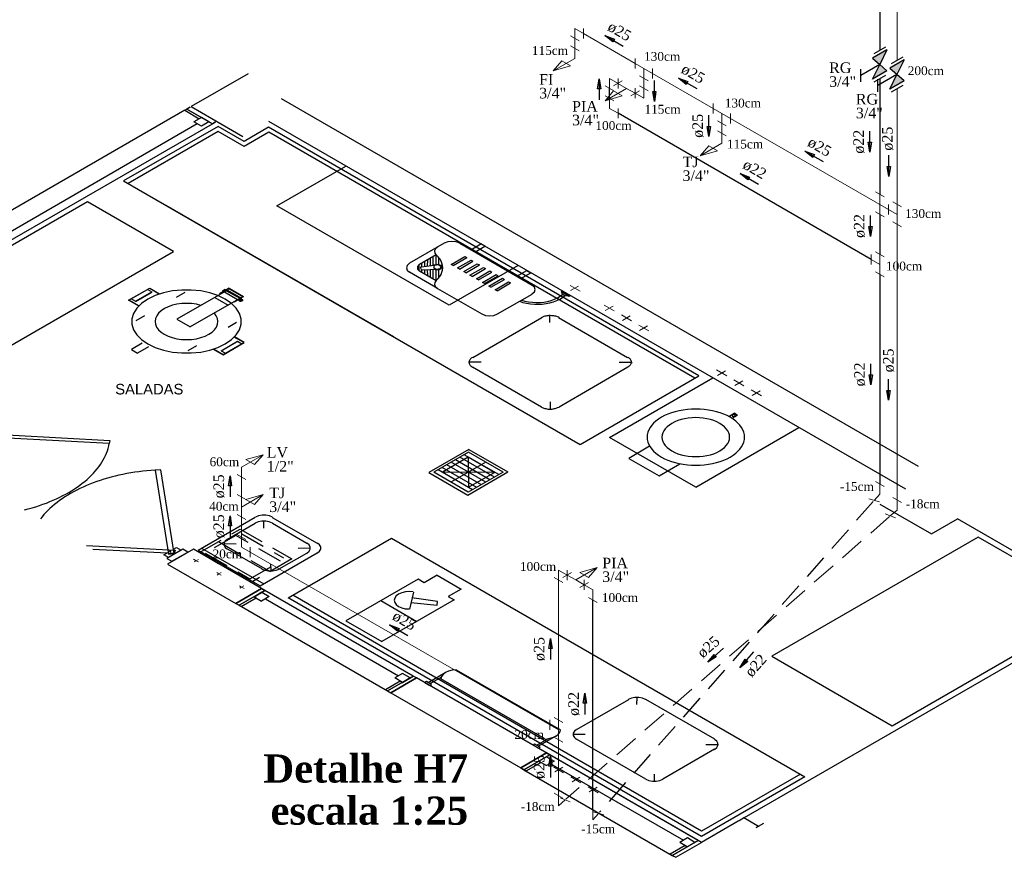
# Model space of a CAD drawing. Header units: millimetres. Extents: x 335 to 91625, y -1 to 84.
# Tile 32 of 38: x 432 to 452, y 30 to 47. Entities that reach past the tile are written whole.
import ezdxf

# ---------------------------------------------------------------- set-up
doc = ezdxf.new("R2010")
doc.units = ezdxf.units.MM
doc.header["$MEASUREMENT"] = 0
doc.linetypes.add('Dashed', pattern=[0.75, 0.5, -0.25])
for name, color, linetype, lineweight in [('AF-Conexões detalhe', 7, 'Continuous', 20), ('AF-Sentido tubo', 7, 'Continuous', 20), ('AF-Textos conexão', 7, 'Continuous', 20), ('AF-Textos tubo', 7, 'Continuous', 20), ('AF-Tubos detalhe', 5, 'Continuous', 20), ('AQ-Conexões detalhe', 7, 'Continuous', 20), ('AQ-Sentido tubo', 7, 'Continuous', 20), ('AQ-Textos conexão', 7, 'Continuous', 20), ('AQ-Textos tubo', 7, 'Continuous', 20), ('AQ-Tubos detalhe', 1, 'Continuous', 30), ('DI-Títulos', 3, 'Continuous', 30), ('Simbolos', 1, 'Continuous', 30), ('SIMBOLOS INT', 8, 'Continuous', 5), ('Simbolos_int', 1, 'Continuous', 30)]:
    doc.layers.add(name, color=color, linetype=linetype, lineweight=lineweight)
doc.styles.add('Arial', font='arial.ttf')
doc.styles.add('TimesNewRoman', font='times.ttf')
doc.styles.add('TimesNewRomanN', font='timesbd.ttf')
doc.dimstyles.get("Standard").update_dxf_attribs({"dimtxt": 0.18, "dimasz": 0.18, "dimexe": 0.18, "dimexo": 0.0625, "dimgap": 0.09, "dimtad": 0, "dimtih": 1, "dimtoh": 1, "dimdec": 4, "dimzin": 0, "dimdsep": 46, "dimtxsty": 'Standard', "dimcen": 0.09, "dimadec": 0, "dimazin": 0, "dimtfac": 1, "dimtdec": 4, "dimtofl": 0, "dimtmove": 0, "dimatfit": 3, "dimfxl": 0, "dimtolj": 1, "dimtzin": 0, "dimarcsym": 0})

msp = doc.modelspace()

# ---------------------------------------------------------------- hatches: boundary and pattern name
at = {"layer": 'Simbolos', "linetype": 'Continuous'}
for points in [[(449.6273, 46.011), (449.3364, 45.843), (449.481, 45.7165)], [(449.9738, 45.811), (449.6828, 45.643), (449.8274, 45.5165)], [(449.481, 45.7165), (449.6273, 45.591), (449.3364, 45.423)], [(449.8274, 45.5165), (449.9738, 45.391), (449.6828, 45.223)]]:
    msp.add_hatch(color=256, dxfattribs=at).paths.add_polyline_path(points)

# ---------------------------------------------------------------- linework, layer by layer
at = {"color": 7}
for p, q in [((436.8359, 45.534), (435.6989, 44.877)), ((450.2617, 37.667), (437.5097, 45.029)), ((435.5689, 44.802), (428.8509, 40.923)), ((435.5689, 44.802), (435.6759, 44.864)), ((435.5689, 44.802), (435.8599, 44.634)), ((435.6759, 44.864), (435.6109, 44.826)), ((435.6109, 44.826), (436.1229, 44.531)), ((436.1229, 44.531), (435.6109, 44.826)), ((435.6989, 44.877), (436.7329, 44.28)), ((435.9019, 44.658), (435.7489, 44.57)), ((435.9019, 44.481), (435.7489, 44.57)), ((435.9019, 44.658), (435.8599, 44.634)), ((436.0549, 44.57), (435.9019, 44.658)), ((435.9019, 44.658), (436.1229, 44.531)), ((436.0549, 44.57), (435.9019, 44.481)), ((436.1879, 44.568), (436.1229, 44.531)), ((436.1229, 44.531), (436.1879, 44.568)), ((450.0019, 37.217), (437.2499, 44.579)), ((429.3619, 40.628), (436.1229, 44.531)), ((435.8209, 44.528), (429.3679, 40.802)), ((436.2369, 44.48), (434.3459, 43.388)), ((436.2419, 44.378), (434.4359, 43.335)), ((436.7569, 44.18), (436.2369, 44.48)), ((436.7589, 44.079), (436.2419, 44.378)), ((437.2449, 44.462), (436.7569, 44.18)), ((437.2499, 44.363), (436.7589, 44.079)), ((445.8629, 39.486), (437.2449, 44.462)), ((445.7799, 39.438), (437.2499, 44.363)), ((434.3459, 43.388), (443.4829, 38.112)), ((434.4469, 40.998), (434.8699, 41.243)), ((434.4519, 40.998), (434.8679, 41.238)), ((434.9169, 41.162), (434.8259, 41.214)), ((434.8679, 41.238), (435.0599, 41.127)), ((434.8699, 41.243), (435.0649, 41.13)), ((436.4269, 41.202), (435.4129, 40.617)), ((436.4579, 41.238), (436.2679, 41.129)), ((436.4579, 41.226), (436.2809, 41.124)), ((436.3689, 41.214), (436.3249, 41.189)), ((436.3689, 41.214), (436.3249, 41.189)), ((436.3819, 41.195), (436.3669, 41.204)), ((436.3689, 41.214), (436.3769, 41.21)), ((436.3929, 41.201), (436.3769, 41.21)), ((436.4269, 41.202), (436.6919, 41.049)), ((436.4579, 41.238), (436.7489, 41.07)), ((436.4579, 41.226), (436.7359, 41.066)), ((434.5899, 40.973), (434.4989, 41.025)), ((434.5819, 40.977), (434.9089, 41.166)), ((434.5899, 40.973), (434.9169, 41.162)), ((436.6919, 41.049), (435.6779, 40.464)), ((436.1719, 41.055), (436.4369, 40.902)), ((436.3249, 41.189), (436.3249, 41.18)), ((436.3409, 41.171), (436.3249, 41.18)), ((436.3509, 41.177), (436.3359, 41.186)), ((436.3639, 41.166), (436.6289, 41.013)), ((436.4059, 41.19), (436.6709, 41.037)), ((436.7489, 41.07), (436.5589, 40.961)), ((436.7359, 41.066), (436.5589, 40.964)), ((436.6399, 41.007), (436.6369, 41)), ((436.6579, 40.988), (436.6369, 41)), ((436.6599, 40.998), (436.6469, 41.006)), ((436.7099, 41.018), (436.6659, 40.992)), ((436.6919, 41.016), (436.6789, 41.024)), ((436.6839, 41.033), (436.6889, 41.03)), ((436.7309, 41.006), (436.6859, 40.98)), ((436.7099, 41.018), (436.6889, 41.03)), ((436.7149, 41.003), (436.7019, 41.01)), ((436.7099, 41.018), (436.7119, 41.016)), ((436.7309, 41.006), (436.7119, 41.016)), ((436.7199, 41), (436.7309, 40.994)), ((434.6419, 40.886), (434.4469, 40.998)), ((434.6439, 40.887), (434.4519, 40.998)), ((436.6659, 40.992), (436.6579, 40.988)), ((436.6659, 40.992), (436.6599, 40.986)), ((436.6789, 40.976), (436.6599, 40.986)), ((436.6839, 40.985), (436.6709, 40.992)), ((436.6859, 40.98), (436.6789, 40.976)), ((436.6919, 40.983), (436.7019, 40.977)), ((436.6919, 40.983), (436.7019, 40.977)), ((436.7309, 40.994), (436.7019, 40.977)), ((436.7279, 40.992), (436.7019, 40.977)), ((436.7179, 40.998), (436.7279, 40.992)), ((436.7279, 40.992), (436.7309, 40.994)), ((435.4129, 40.617), (435.6779, 40.464)), ((436.7539, 40.149), (436.5589, 40.262)), ((436.7619, 40.151), (436.5639, 40.265)), ((434.7169, 40.137), (434.5009, 40.013)), ((434.5009, 40.013), (434.6259, 39.941)), ((434.8419, 40.065), (434.6259, 39.941)), ((436.1409, 40.02), (436.3379, 39.906)), ((436.1429, 40.022), (436.3379, 39.909)), ((436.2969, 39.987), (436.6239, 40.176)), ((436.3019, 39.984), (436.6289, 40.173)), ((436.3379, 39.906), (436.7619, 40.151)), ((436.3379, 39.909), (436.7539, 40.149)), ((436.6239, 40.176), (436.7119, 40.125)), ((436.2969, 39.987), (436.3849, 39.936)), ((443.4829, 38.112), (445.8629, 39.486)), ((441.2589, 38.01), (440.4589, 37.548)), ((441.2509, 37.955), (440.5549, 37.553)), ((441.7679, 37.455), (441.0769, 37.854)), ((441.8569, 37.506), (441.1659, 37.905)), ((441.2459, 37.853), (441.2509, 37.253)), ((441.9419, 37.556), (441.2509, 37.955)), ((441.2589, 38.01), (442.0379, 37.56)), ((441.4149, 37.251), (440.7239, 37.65)), ((441.5079, 37.305), (440.8169, 37.704)), ((441.5939, 37.757), (440.8979, 37.355)), ((441.5939, 37.355), (440.9029, 37.754)), ((441.6799, 37.404), (440.9889, 37.803)), ((440.4589, 37.548), (441.2379, 37.098)), ((441.2459, 37.154), (440.5549, 37.553)), ((441.3319, 37.203), (440.6409, 37.602)), ((441.7679, 37.551), (440.7289, 37.554)), ((441.2379, 37.098), (442.0379, 37.56)), ((441.9419, 37.556), (441.2459, 37.154)), ((449.4849, 36.918), (450.5189, 36.321)), ((454.0859, 34.859), (451.0359, 36.62)), ((435.5329, 36.012), (435.2129, 35.828)), ((435.7429, 36.014), (435.2259, 35.715)), ((435.3119, 35.771), (435.6319, 35.955)), ((435.6319, 35.955), (435.5329, 36.012)), ((435.2129, 35.828), (435.3119, 35.771)), ((440.6229, 35.492), (440.3629, 35.342)), ((440.6229, 35.492), (441.1029, 35.214)), ((440.2409, 35.412), (438.7929, 34.577)), ((440.3629, 35.342), (440.2409, 35.412)), ((437.1069, 35.226), (436.5899, 34.928)), ((436.6579, 34.889), (437.1749, 35.187)), ((437.1749, 35.187), (436.6579, 34.889)), ((436.9569, 35.061), (437.1749, 35.187)), ((437.1099, 35.15), (436.9569, 35.061)), ((437.1069, 35.226), (437.1749, 35.187)), ((437.1749, 35.187), (437.1069, 35.226)), ((437.1099, 35.15), (437.2609, 35.063)), ((440.1439, 33.473), (437.1749, 35.187)), ((445.9169, 30.365), (437.7329, 35.09)), ((440.1469, 35.154), (440.0669, 34.814)), ((441.1029, 35.214), (440.8429, 35.064)), ((436.6989, 34.865), (436.5899, 34.928)), ((436.5899, 34.928), (436.6579, 34.889)), ((436.6579, 34.889), (439.6269, 33.175)), ((436.6989, 34.865), (436.9979, 35.037)), ((436.9569, 35.061), (437.1069, 34.974)), ((436.9569, 35.061), (436.9979, 35.037)), ((437.2609, 35.063), (437.1069, 34.974)), ((437.1829, 35.018), (439.8479, 33.479)), ((439.4979, 34.983), (440.2169, 34.568)), ((440.9599, 34.997), (439.5129, 34.162)), ((440.0949, 34.944), (440.6199, 34.893)), ((440.6299, 34.968), (440.1179, 35.042)), ((440.6199, 34.893), (440.6299, 34.968)), ((440.8429, 35.064), (440.9599, 34.997)), ((438.7929, 34.577), (439.5129, 34.162)), ((453.4389, 34.486), (446.7199, 30.607)), ((439.9259, 33.524), (439.7729, 33.436)), ((440.0799, 33.436), (439.9259, 33.524)), ((440.4409, 33.344), (440.7859, 33.544)), ((441.0039, 33.598), (443.0909, 32.393)), ((439.8849, 33.371), (439.5859, 33.199)), ((440.1439, 33.473), (439.6269, 33.175)), ((439.6269, 33.175), (440.1439, 33.473)), ((439.6919, 33.137), (440.2089, 33.436)), ((439.9259, 33.347), (439.7729, 33.436)), ((439.8849, 33.371), (439.9259, 33.347)), ((439.9259, 33.347), (440.1439, 33.473)), ((440.0799, 33.436), (439.9259, 33.347)), ((440.2089, 33.436), (440.1439, 33.473)), ((440.2089, 33.436), (440.1439, 33.473)), ((445.9149, 30.142), (440.2089, 33.436)), ((440.4799, 33.322), (440.6999, 33.449)), ((442.7789, 32.213), (440.6929, 33.418)), ((439.5859, 33.199), (439.6919, 33.137)), ((439.6269, 33.175), (439.6919, 33.137)), ((442.6149, 32.089), (442.8359, 32.216)), ((442.6459, 32.071), (442.9919, 32.27)), ((442.8129, 31.933), (442.2959, 31.634)), ((442.8129, 31.933), (442.8779, 31.895)), ((442.8779, 31.895), (442.8129, 31.933)), ((442.3609, 31.597), (442.8779, 31.895)), ((442.8779, 31.895), (442.3609, 31.597)), ((442.4019, 31.573), (442.7009, 31.745)), ((442.6589, 31.769), (442.8779, 31.895)), ((442.8129, 31.858), (442.6589, 31.769)), ((442.6589, 31.769), (442.8129, 31.681)), ((442.6589, 31.769), (442.7009, 31.745)), ((442.8129, 31.858), (442.9659, 31.769)), ((442.9659, 31.769), (442.8129, 31.681)), ((445.8469, 30.181), (442.8779, 31.895)), ((442.4019, 31.573), (442.2959, 31.634)), ((442.2959, 31.634), (442.3609, 31.597)), ((442.3609, 31.597), (445.3299, 29.882)), ((442.8879, 31.724), (445.5539, 30.185)), ((447.8949, 31.507), (445.9169, 30.365)), ((446.6499, 30.566), (445.9149, 30.142)), ((446.7199, 30.607), (446.6499, 30.566)), ((446.7719, 30.637), (446.6659, 30.575)), ((447.0529, 30.463), (446.7619, 30.631)), ((447.0109, 30.439), (447.1639, 30.527)), ((447.0529, 30.463), (447.0109, 30.439)), ((445.8469, 30.181), (445.3299, 29.882)), ((445.3299, 29.882), (445.8469, 30.181)), ((445.6319, 30.23), (445.4779, 30.142)), ((445.6289, 30.055), (445.8469, 30.181)), ((445.7819, 30.143), (445.6319, 30.23)), ((445.9149, 30.142), (445.8469, 30.181)), ((445.9149, 30.142), (445.8469, 30.181)), ((445.5849, 30.08), (445.2859, 29.908)), ((445.3979, 29.843), (445.9149, 30.142)), ((445.6289, 30.055), (445.4779, 30.142)), ((445.5849, 30.08), (445.6289, 30.055)), ((445.7819, 30.143), (445.6289, 30.055)), ((445.2859, 29.908), (445.3979, 29.843)), ((445.3299, 29.882), (445.3979, 29.843))]:
    msp.add_line(p, q, dxfattribs=at)
at = {"color": 7, "linetype": 'Continuous'}
for p, q in [((439.7549, 40.265), (435.1999, 42.894)), ((433.6009, 36.086), (435.3769, 35.995)), ((435.3609, 35.925), (433.7319, 36.01)), ((435.3769, 35.994), (435.3609, 35.925))]:
    msp.add_line(p, q, dxfattribs=at)
at = {"color": 8}
for p, q in [((440.7629, 42.139), (440.0699, 41.738)), ((441.0749, 42.139), (442.5219, 41.303)), ((441.2979, 42.01), (441.4989, 42.125)), ((441.3789, 41.963), (441.2979, 42.01)), ((441.3789, 41.963), (441.5789, 42.079)), ((441.5789, 42.079), (441.4989, 42.125)), ((440.5999, 41.906), (440.2719, 41.717)), ((440.4309, 41.683), (440.4329, 41.81)), ((440.4879, 41.692), (440.4899, 41.843)), ((440.5449, 41.698), (440.5449, 41.875)), ((440.6019, 41.716), (440.6019, 41.905)), ((440.6589, 41.713), (440.6589, 41.845)), ((440.9059, 41.717), (441.1759, 41.873)), ((440.9449, 41.695), (441.2149, 41.851)), ((441.0309, 41.645), (441.3009, 41.801)), ((441.1759, 41.873), (441.2149, 41.851)), ((441.3009, 41.801), (441.3399, 41.779)), ((440.2619, 41.585), (440.2619, 41.711)), ((440.2879, 41.648), (440.2979, 41.618)), ((440.3089, 41.666), (440.6099, 41.708)), ((440.3189, 41.666), (440.3189, 41.744)), ((440.3189, 41.552), (440.3189, 41.606)), ((440.3269, 41.605), (440.6359, 41.621)), ((440.3759, 41.519), (440.3739, 41.608)), ((440.3759, 41.675), (440.3759, 41.777)), ((440.4329, 41.486), (440.4309, 41.611)), ((440.4899, 41.453), (440.4879, 41.614)), ((440.5449, 41.422), (440.5449, 41.617)), ((440.6019, 41.392), (440.5999, 41.612)), ((440.6589, 41.452), (440.6569, 41.615)), ((440.9449, 41.695), (440.9059, 41.717)), ((441.0699, 41.623), (441.0309, 41.645)), ((441.0699, 41.623), (441.3399, 41.779)), ((441.1559, 41.573), (441.4259, 41.729)), ((441.1969, 41.549), (441.4669, 41.705)), ((441.2799, 41.501), (441.5499, 41.657)), ((441.3219, 41.477), (441.5919, 41.633)), ((441.4259, 41.729), (441.4669, 41.705)), ((441.5499, 41.657), (441.5919, 41.633)), ((442.2179, 41.479), (442.4179, 41.594)), ((442.4179, 41.594), (442.4989, 41.548)), ((440.6309, 41.234), (440.0699, 41.558)), ((440.5999, 41.39), (440.2719, 41.579)), ((441.1969, 41.549), (441.1559, 41.573)), ((441.3219, 41.477), (441.2799, 41.501)), ((441.4079, 41.428), (441.6779, 41.584)), ((441.4469, 41.405), (441.4079, 41.428)), ((441.4469, 41.405), (441.7169, 41.561)), ((441.5319, 41.356), (441.8019, 41.512)), ((441.5709, 41.333), (441.8409, 41.489)), ((441.6599, 41.282), (441.9299, 41.438)), ((441.6779, 41.584), (441.7169, 41.561)), ((441.6989, 41.26), (441.9689, 41.416)), ((441.8019, 41.512), (441.8409, 41.489)), ((441.9299, 41.438), (441.9689, 41.416)), ((442.2179, 41.479), (442.2989, 41.432)), ((442.2989, 41.432), (442.4989, 41.548)), ((440.6309, 41.234), (441.5169, 40.723)), ((441.5709, 41.333), (441.5319, 41.356)), ((441.6989, 41.26), (441.6599, 41.282)), ((441.7839, 41.21), (442.0539, 41.366)), ((441.8229, 41.188), (441.7839, 41.21)), ((441.8229, 41.188), (442.0929, 41.344)), ((442.0539, 41.366), (442.0929, 41.344)), ((441.8279, 40.723), (442.5219, 41.123)), ((443.1069, 41.173), (443.1269, 41.185)), ((443.1069, 41.173), (443.2629, 41.083)), ((443.1069, 41.173), (443.2629, 41.083)), ((443.1269, 41.185), (443.2829, 41.095)), ((443.2629, 41.083), (443.2829, 41.095)), ((441.3369, 39.855), (442.7169, 40.652)), ((442.7089, 40.656), (442.7369, 40.664)), ((442.7369, 40.664), (442.7499, 40.671)), ((442.7499, 40.671), (442.7659, 40.677)), ((442.7659, 40.677), (442.7869, 40.683)), ((442.7869, 40.683), (442.8049, 40.688)), ((442.8049, 40.688), (442.8259, 40.691)), ((442.8259, 40.691), (442.8489, 40.695)), ((442.8489, 40.695), (442.8669, 40.7)), ((442.8669, 40.7), (442.8849, 40.699)), ((442.8779, 40.55), (442.8779, 40.694)), ((442.8849, 40.698), (442.9109, 40.695)), ((442.9109, 40.695), (442.9319, 40.695)), ((442.9319, 40.695), (442.9499, 40.691)), ((442.9499, 40.691), (442.9709, 40.688)), ((442.9709, 40.688), (442.9949, 40.683)), ((442.9949, 40.683), (443.0129, 40.679)), ((443.0129, 40.679), (443.0259, 40.671)), ((443.0259, 40.671), (443.0489, 40.664)), ((443.0489, 40.664), (443.0619, 40.656)), ((443.0539, 40.652), (444.4339, 39.855)), ((441.2929, 39.827), (441.2819, 39.815)), ((441.3029, 39.836), (441.2929, 39.827)), ((441.3159, 39.843), (441.3029, 39.836)), ((441.3289, 39.86), (441.3159, 39.843)), ((444.4419, 39.86), (444.4549, 39.852)), ((444.4549, 39.852), (444.4679, 39.839)), ((444.4679, 39.839), (444.4809, 39.831)), ((444.4809, 39.831), (444.4879, 39.821)), ((444.4879, 39.821), (444.4959, 39.807)), ((441.2619, 39.779), (441.2539, 39.768)), ((441.2539, 39.768), (441.2559, 39.758)), ((441.2559, 39.758), (441.2619, 39.743)), ((441.2689, 39.792), (441.2619, 39.779)), ((441.5009, 39.755), (441.2619, 39.755)), ((441.2619, 39.743), (441.2619, 39.731)), ((441.2619, 39.731), (441.2689, 39.72)), ((441.2749, 39.804), (441.2689, 39.792)), ((441.2689, 39.72), (441.2749, 39.708)), ((441.2819, 39.815), (441.2749, 39.805)), ((441.2749, 39.708), (441.2819, 39.695)), ((441.2819, 39.695), (441.2899, 39.684)), ((441.2899, 39.684), (441.3029, 39.677)), ((441.3029, 39.677), (441.3159, 39.664)), ((441.3159, 39.663), (441.3289, 39.656)), ((442.7089, 38.859), (441.3289, 39.656)), ((444.4419, 39.656), (443.0619, 38.859)), ((444.2649, 39.758), (444.5009, 39.756)), ((444.4549, 39.672), (444.4419, 39.656)), ((444.4679, 39.68), (444.4549, 39.673)), ((444.4779, 39.689), (444.4679, 39.68)), ((444.4879, 39.701), (444.4779, 39.689)), ((444.4959, 39.711), (444.4879, 39.701)), ((444.4959, 39.807), (444.5009, 39.795)), ((444.5009, 39.723), (444.4959, 39.712)), ((444.5009, 39.795), (444.5089, 39.785)), ((444.5089, 39.737), (444.5009, 39.723)), ((444.5089, 39.785), (444.5089, 39.773)), ((444.5089, 39.773), (444.5139, 39.758)), ((444.5169, 39.747), (444.5089, 39.737)), ((444.5139, 39.758), (444.5169, 39.747)), ((444.0749, 38.25), (446.1429, 39.444)), ((442.7089, 38.859), (442.7219, 38.852)), ((442.7219, 38.852), (442.7449, 38.844)), ((442.7449, 38.844), (442.7579, 38.837)), ((442.7579, 38.837), (442.7759, 38.832)), ((442.7759, 38.832), (442.7999, 38.828)), ((442.8849, 38.961), (442.8849, 38.817)), ((442.9659, 38.828), (442.9839, 38.832)), ((442.9839, 38.832), (443.0049, 38.838)), ((443.0049, 38.838), (443.0209, 38.845)), ((443.0209, 38.844), (443.0339, 38.852)), ((443.0339, 38.852), (443.0619, 38.859)), ((442.7999, 38.828), (442.8199, 38.825)), ((442.8199, 38.825), (442.8389, 38.82)), ((442.8389, 38.82), (442.8589, 38.82)), ((442.8589, 38.82), (442.8849, 38.817)), ((442.8849, 38.817), (442.9039, 38.816)), ((442.9039, 38.816), (442.9219, 38.82)), ((442.9219, 38.82), (442.9449, 38.825)), ((442.9449, 38.825), (442.9659, 38.828)), ((446.4599, 38.673), (446.5699, 38.736)), ((446.5279, 38.634), (446.6369, 38.697)), ((446.6009, 38.718), (446.5699, 38.736)), ((446.6009, 38.718), (446.6369, 38.697)), ((445.7979, 37.256), (447.8659, 38.45)), ((445.7979, 37.256), (444.0749, 38.25)), ((444.8759, 38.073), (444.4569, 37.832)), ((444.4569, 37.832), (445.0649, 37.481)), ((445.0649, 37.481), (445.4839, 37.722)), ((435.8399, 35.996), (436.9809, 36.655)), ((436.4249, 36.214), (436.9779, 36.533)), ((437.1519, 36.433), (437.1519, 36.577)), ((437.3209, 36.65), (438.2179, 36.133)), ((437.3289, 36.535), (438.0169, 36.137)), ((436.5989, 36.113), (436.3569, 36.118)), ((435.8399, 35.996), (437.0819, 35.279)), ((435.9079, 36.035), (437.1499, 35.318)), ((436.4299, 36.016), (437.1189, 35.618)), ((437.0819, 35.279), (438.2229, 35.938)), ((437.4589, 35.617), (438.0119, 35.936)), ((437.8409, 36.035), (438.0849, 36.038)), ((437.2869, 35.716), (437.2899, 35.579)), ((444.4519, 32.999), (443.4179, 32.402)), ((444.6209, 32.902), (444.6289, 33.041)), ((446.1799, 32.206), (444.7979, 33.004)), ((443.5869, 32.305), (443.3449, 32.3)), ((444.7979, 31.408), (443.4149, 32.206)), ((446.1719, 32.006), (445.1379, 31.409)), ((446.0029, 32.104), (446.2529, 32.104)), ((444.9689, 31.507), (444.9689, 31.363))]:
    msp.add_line(p, q, dxfattribs=at)
msp.add_line((450.5189, 36.321), (451.0359, 36.62))
at = {"color": 7, "linetype": 'Dashed'}
for p, q in [((436.5929, 36.288), (435.9799, 35.934)), ((437.4889, 35.771), (436.5929, 36.288)), ((436.7099, 36.323), (437.5489, 35.838)), ((436.2449, 36.165), (437.2789, 35.568)), ((435.9799, 35.934), (436.8759, 35.417)), ((436.8759, 35.417), (437.4889, 35.771))]:
    msp.add_line(p, q, dxfattribs=at)
at = {"color": 7, "linetype": 'Continuous'}
for points in [[(442.2439, 41.696), (440.8639, 40.899), (437.4159, 42.89), (438.7959, 43.686)], [(432.3629, 36.801), (432.4379, 36.821), (432.5129, 36.842), (432.5859, 36.864), (432.6589, 36.888), (432.7299, 36.912), (432.7999, 36.938), (432.8689, 36.965), (432.9359, 36.994), (433.0009, 37.023), (433.0659, 37.053), (433.1279, 37.085), (433.1889, 37.117), (433.2489, 37.151), (433.3059, 37.185), (433.3619, 37.221), (433.4159, 37.257), (433.4689, 37.295), (433.5189, 37.333), (433.5669, 37.372), (433.6139, 37.412), (433.6579, 37.452), (433.6999, 37.493), (433.7409, 37.535), (433.7789, 37.578), (433.8149, 37.621), (433.8479, 37.665), (433.8799, 37.71), (433.9089, 37.754), (433.9359, 37.8), (433.9609, 37.846), (433.9829, 37.892), (434.0029, 37.938), (434.0209, 37.985), (434.0359, 38.032), (434.0489, 38.08), (434.0589, 38.127)], [(434.9769, 37.598), (434.8939, 37.592), (434.8119, 37.584), (434.7309, 37.575), (434.6489, 37.565), (434.5689, 37.554), (434.4889, 37.541), (434.4089, 37.527), (434.3309, 37.511), (434.2529, 37.494), (434.1759, 37.476), (434.0999, 37.456), (434.0249, 37.436), (433.9509, 37.414), (433.8789, 37.391), (433.8069, 37.366), (433.7369, 37.34), (433.6679, 37.314), (433.6009, 37.286), (433.5339, 37.257), (433.4699, 37.227), (433.4069, 37.195), (433.3449, 37.163), (433.2849, 37.13), (433.2269, 37.095), (433.1709, 37.06), (433.1159, 37.024), (433.0639, 36.987), (433.0129, 36.949), (432.9639, 36.91), (432.9169, 36.871), (432.8719, 36.83), (432.8289, 36.789), (432.7889, 36.747), (432.7499, 36.705), (432.7129, 36.662), (432.6789, 36.618)]]:
    msp.add_lwpolyline(points, dxfattribs=at)
at = {"color": 7}
for points in [[(430.4849, 39.17), (435.3459, 41.976), (433.6229, 42.971), (428.7619, 40.164), (430.4849, 39.17)], [(441.2509, 37.253), (441.7679, 37.551), (441.2459, 37.853), (440.7289, 37.554), (441.2509, 37.253)], [(445.9149, 30.262), (437.6429, 35.037), (439.7109, 36.231), (447.9829, 31.456), (445.9149, 30.262)], [(451.4559, 36.257), (447.3199, 33.869), (449.7339, 32.476), (453.8699, 34.864), (451.4559, 36.257)], [(437.1069, 35.226), (435.7429, 36.014), (435.2259, 35.715), (436.5899, 34.928), (437.1069, 35.226)], [(440.4739, 33.283), (440.5109, 33.304), (440.4089, 33.362), (440.3729, 33.341), (440.4739, 33.283)], [(442.6489, 32.027), (442.6849, 32.048), (442.5789, 32.11), (442.5419, 32.089), (442.6489, 32.027)]]:
    msp.add_lwpolyline(points, close=True, dxfattribs=at)
at = {"color": 8}
for points in [[(440.6309, 42.062), (440.5889, 42.027), (440.5679, 41.986), (440.5729, 41.943), (440.6019, 41.904)], [(441.0739, 42.138), (441.0029, 42.166), (440.9189, 42.175), (440.8349, 42.166), (440.7639, 42.138)], [(440.6029, 41.392), (440.6419, 41.431), (440.6749, 41.472), (440.6999, 41.515), (440.7189, 41.558), (440.7299, 41.603), (440.7339, 41.648), (440.7299, 41.693), (440.7189, 41.738), (440.6999, 41.782), (440.6749, 41.825), (440.6419, 41.866), (440.6029, 41.905)], [(440.0699, 41.738), (440.0229, 41.697), (440.0059, 41.648), (440.0229, 41.6), (440.0699, 41.559)], [(440.2719, 41.718), (440.2279, 41.674), (440.2279, 41.623), (440.2719, 41.579)], [(440.3079, 41.666), (440.2919, 41.659), (440.2889, 41.649)], [(440.2959, 41.617), (440.3059, 41.608), (440.3239, 41.605)], [(440.5709, 41.695), (440.5509, 41.652), (440.6059, 41.62), (440.6799, 41.632)], [(440.5809, 41.617), (440.6609, 41.614), (440.7139, 41.648), (440.7009, 41.694), (440.6309, 41.716), (440.5569, 41.699)], [(440.6799, 41.632), (440.6999, 41.675), (440.6449, 41.706), (440.5709, 41.695)], [(440.6019, 41.393), (440.5729, 41.354), (440.5679, 41.311), (440.5889, 41.27), (440.6309, 41.235)], [(442.5209, 41.124), (442.5689, 41.165), (442.5859, 41.213), (442.5689, 41.262), (442.5209, 41.303)], [(442.2699, 40.977), (442.3399, 40.955), (442.4129, 40.938), (442.4899, 40.927), (442.5679, 40.92), (442.6469, 40.919), (442.7259, 40.923), (442.8029, 40.933), (442.8779, 40.948), (442.9489, 40.968), (443.0159, 40.992), (443.0769, 41.021), (443.1319, 41.054), (443.1799, 41.09)], [(442.3079, 41.001), (442.3779, 40.981), (442.4519, 40.966), (442.5279, 40.957), (442.6059, 40.953), (442.6829, 40.955), (442.7599, 40.963), (442.8349, 40.976), (442.9059, 40.994), (442.9719, 41.017), (443.0329, 41.045), (443.0879, 41.077), (443.1349, 41.113)], [(443.1089, 41.174), (443.1209, 41.126), (443.1809, 41.091), (443.2639, 41.084)], [(441.5169, 40.723), (441.5889, 40.696), (441.6729, 40.686), (441.7569, 40.696), (441.8279, 40.723)], [(445.1109, 38.655), (445.0539, 38.618), (445.0019, 38.579), (444.9559, 38.538), (444.9169, 38.494), (444.8839, 38.449), (444.8589, 38.402), (444.8399, 38.354), (444.8289, 38.306), (444.8259, 38.256), (444.8289, 38.207), (444.8399, 38.159), (444.8589, 38.111), (444.8839, 38.064), (444.9169, 38.019), (444.9559, 37.975), (445.0019, 37.934), (445.0539, 37.895), (445.1109, 37.858), (445.1739, 37.825), (445.2409, 37.795), (445.3129, 37.769), (445.3879, 37.746), (445.4669, 37.728), (445.5479, 37.713), (445.6309, 37.702), (445.7159, 37.696), (445.7999, 37.694), (445.8849, 37.696), (445.9699, 37.702), (446.0529, 37.713), (446.1339, 37.728), (446.2129, 37.746), (446.2879, 37.769), (446.3599, 37.795), (446.4269, 37.825), (446.4899, 37.858)], [(446.4899, 37.858), (446.5469, 37.895), (446.5989, 37.934), (446.6449, 37.975), (446.6839, 38.019), (446.7169, 38.064), (446.7419, 38.111), (446.7609, 38.159), (446.7719, 38.207), (446.7749, 38.256), (446.7719, 38.306), (446.7609, 38.354), (446.7419, 38.402), (446.7169, 38.449), (446.6839, 38.494), (446.6449, 38.538), (446.5989, 38.579), (446.5469, 38.618), (446.4899, 38.655), (446.4269, 38.688), (446.3599, 38.718), (446.2879, 38.744), (446.2129, 38.767), (446.1339, 38.785), (446.0529, 38.8), (445.9699, 38.811), (445.8849, 38.817), (445.7999, 38.819), (445.7159, 38.817), (445.6309, 38.811), (445.5479, 38.8), (445.4669, 38.785), (445.3879, 38.767), (445.3129, 38.744), (445.2409, 38.718), (445.1739, 38.688), (445.1109, 38.655)], [(446.2789, 37.98), (446.3299, 38.013), (446.3739, 38.048), (446.4109, 38.087), (446.4399, 38.127), (446.4609, 38.169), (446.4729, 38.213), (446.4779, 38.257), (446.4729, 38.3), (446.4609, 38.344), (446.4399, 38.386), (446.4109, 38.426), (446.3739, 38.465), (446.3299, 38.5), (446.2789, 38.533), (446.2229, 38.562), (446.1609, 38.588), (446.0939, 38.609), (446.0239, 38.626), (445.9509, 38.638), (445.8759, 38.645), (445.7999, 38.647), (445.7249, 38.645), (445.6499, 38.638), (445.5769, 38.626), (445.5069, 38.609), (445.4399, 38.588), (445.3779, 38.562), (445.3219, 38.533)], [(446.5259, 38.711), (446.5259, 38.675), (446.5879, 38.675)], [(446.5879, 38.675), (446.5879, 38.711), (446.5259, 38.711)], [(445.3219, 38.533), (445.2709, 38.5), (445.2269, 38.465), (445.1899, 38.426), (445.1609, 38.386), (445.1399, 38.344), (445.1279, 38.3), (445.1229, 38.257), (445.1279, 38.213), (445.1399, 38.169), (445.1609, 38.127), (445.1899, 38.087), (445.2269, 38.048), (445.2709, 38.013), (445.3219, 37.98), (445.3779, 37.951), (445.4399, 37.925), (445.5069, 37.904), (445.5769, 37.887), (445.6499, 37.875), (445.7249, 37.868), (445.7999, 37.866), (445.8759, 37.868), (445.9509, 37.875), (446.0239, 37.887), (446.0939, 37.904), (446.1609, 37.925), (446.2229, 37.951), (446.2789, 37.98)], [(437.3269, 36.654), (437.2659, 36.68), (437.1929, 36.693), (437.1169, 36.693), (437.0439, 36.68), (436.9829, 36.654)], [(437.3249, 36.532), (437.2629, 36.558), (437.1899, 36.572), (437.1139, 36.572), (437.0419, 36.558), (436.9799, 36.532)], [(436.4269, 36.213), (436.3819, 36.177), (436.3579, 36.135), (436.3579, 36.091), (436.3819, 36.05), (436.4269, 36.014)], [(438.0129, 35.936), (438.0579, 35.972), (438.0819, 36.013), (438.0819, 36.057), (438.0579, 36.099), (438.0129, 36.135)], [(438.2239, 35.937), (438.2679, 35.973), (438.2919, 36.015), (438.2919, 36.059), (438.2679, 36.101), (438.2239, 36.136)], [(437.1149, 35.616), (437.1769, 35.591), (437.2489, 35.577), (437.3259, 35.577), (437.3979, 35.591), (437.4599, 35.616)], [(444.7929, 33.001), (444.7319, 33.027), (444.6589, 33.04), (444.5829, 33.04), (444.5099, 33.027), (444.4489, 33.001)], [(443.4149, 32.404), (443.3699, 32.368), (443.3459, 32.327), (443.3459, 32.282), (443.3699, 32.241), (443.4149, 32.205)], [(446.1749, 32.004), (446.2199, 32.04), (446.2439, 32.081), (446.2439, 32.126), (446.2199, 32.167), (446.1749, 32.203)], [(444.7969, 31.407), (444.8579, 31.381), (444.9309, 31.368), (445.0069, 31.368), (445.0799, 31.381), (445.1409, 31.407)]]:
    msp.add_lwpolyline(points, dxfattribs=at)
at = {"color": 7}
for points in [[(434.8299, 41.02), (434.7069, 40.936), (434.6119, 40.84), (434.5459, 40.736), (434.5129, 40.628), (434.5129, 40.517), (434.5459, 40.409), (434.6119, 40.305), (434.7069, 40.209), (434.8299, 40.125), (434.9769, 40.054), (435.1419, 39.999), (435.3219, 39.961), (435.5099, 39.942), (435.7009, 39.942), (435.8899, 39.961), (436.0689, 39.999), (436.2349, 40.054), (436.3809, 40.125), (436.5039, 40.209), (436.5999, 40.305), (436.6649, 40.409), (436.6979, 40.517), (436.6979, 40.628), (436.6649, 40.736), (436.5999, 40.84), (436.5039, 40.936), (436.3809, 41.02), (436.2349, 41.091), (436.0689, 41.146), (435.8899, 41.184), (435.7009, 41.203), (435.5099, 41.203), (435.3219, 41.184), (435.1419, 41.146), (434.9769, 41.091), (434.8299, 41.02)], [(436.3679, 41.206), (436.3499, 41.199), (436.3379, 41.188)], [(436.3799, 41.211), (436.3709, 41.21), (436.3699, 41.205)], [(435.5689, 41.154), (435.3979, 41.055)], [(436.3389, 41.187), (436.3299, 41.186), (436.3279, 41.181)], [(436.6529, 41.006), (436.6439, 41.005), (436.6419, 41)], [(436.6829, 41.024), (436.6639, 41.017), (436.6519, 41.007)], [(436.6549, 40.993), (436.6639, 40.994), (436.6659, 40.999)], [(436.6669, 40.998), (436.6849, 41.005), (436.6969, 41.016)], [(436.7029, 41.012), (436.6849, 41.005), (436.6729, 40.995)], [(436.6949, 41.03), (436.6859, 41.029), (436.6839, 41.024)], [(436.6879, 40.986), (436.7059, 40.993), (436.7179, 41.004)], [(436.6959, 41.017), (436.7049, 41.018), (436.7069, 41.023)], [(436.7129, 41.019), (436.7039, 41.018), (436.7019, 41.013)], [(436.7199, 41.003), (436.7289, 41.004), (436.7299, 41.009)], [(435.8949, 40.895), (435.8039, 40.917), (435.7079, 40.931), (435.6089, 40.936), (435.5109, 40.931), (435.4139, 40.918), (435.3229, 40.897), (435.2379, 40.867), (435.1629, 40.83), (435.0979, 40.787), (435.0459, 40.738), (435.0079, 40.686), (434.9849, 40.63), (434.9769, 40.573), (434.9839, 40.516), (435.0069, 40.461), (435.0449, 40.408), (435.0969, 40.359), (435.1609, 40.316), (435.2359, 40.279), (435.3209, 40.249), (435.4119, 40.227), (435.5079, 40.214), (435.6069, 40.209), (435.7049, 40.214), (435.8019, 40.228), (435.8929, 40.25), (435.9769, 40.28), (436.0519, 40.317), (436.1159, 40.36), (436.1669, 40.409), (436.2049, 40.462), (436.2269, 40.518), (436.2339, 40.575), (436.2259, 40.632), (436.2019, 40.687), (436.1639, 40.74)], [(436.6709, 40.995), (436.6619, 40.994), (436.6609, 40.989)], [(436.6779, 40.979), (436.6869, 40.98), (436.6889, 40.985)], [(434.5979, 40.593), (434.7719, 40.694)], [(436.6079, 40.554), (436.4369, 40.455)], [(435.6369, 39.993), (435.8109, 40.094)], [(435.3459, 36.012), (435.4029, 36.045), (435.4969, 35.991), (435.2449, 35.846), (435.1509, 35.9), (435.2109, 35.934)], [(435.2619, 35.98), (435.2939, 35.961), (435.2619, 35.98)], [(440.1409, 35.157), (440.0639, 35.163), (439.9859, 35.157), (439.9139, 35.139), (439.8519, 35.112), (439.8039, 35.076), (439.7739, 35.035), (439.7639, 34.99), (439.7739, 34.945), (439.8039, 34.903), (439.8509, 34.867), (439.9129, 34.84), (439.9849, 34.822), (440.0629, 34.816)], [(441.0039, 33.597), (440.9249, 33.589), (440.8529, 33.57), (440.7899, 33.542), (440.7399, 33.505), (440.7079, 33.463), (440.6939, 33.418)], [(440.2089, 33.436), (439.6919, 33.137), (442.2959, 31.634), (442.8129, 31.933)], [(442.7819, 32.212), (442.8609, 32.22), (442.9329, 32.239), (442.9959, 32.267), (443.0449, 32.304), (443.0779, 32.346), (443.0919, 32.391)]]:
    msp.add_lwpolyline(points, dxfattribs=at)
at = {"color": 7, "linetype": 'Continuous'}
for points in [[(434.0729, 38.193), (434.0569, 38.127), (431.1449, 38.282), (431.1579, 38.349), (434.0729, 38.193)], [(435.0939, 37.604), (434.9789, 37.595), (435.2419, 35.916), (435.3589, 35.924), (435.0939, 37.604)]]:
    msp.add_lwpolyline(points, close=True, dxfattribs=at)
at = {"color": 7, "linetype": 'Dashed'}
msp.add_lwpolyline([(435.8629, 35.945), (436.6789, 36.416), (437.7129, 35.819), (436.8969, 35.348), (435.8629, 35.945)], dxfattribs=at)
at = {"layer": 'AF-Conexões detalhe', "linetype": 'Continuous'}
for p, q in [((443.3795, 46.4403), (443.5527, 46.3403)), ((443.3795, 46.4403), (443.3795, 46.2403)), ((443.5527, 46.4403), (443.5527, 46.2403)), ((443.4661, 46.1903), (443.2929, 46.2903)), ((443.4661, 45.9903), (443.2929, 46.0903)), ((443.3795, 45.8403), (443.3795, 46.0403)), ((443.3795, 45.8403), (442.9465, 45.5903)), ((443.1197, 45.7903), (442.9465, 45.5903)), ((443.2929, 45.6903), (443.1197, 45.7903)), ((444.5887, 45.842), (444.5887, 45.642)), ((444.7619, 45.642), (444.5887, 45.742)), ((443.2929, 45.6903), (442.9465, 45.5903)), ((444.7619, 45.642), (444.9351, 45.542)), ((444.7619, 45.642), (444.7619, 45.442)), ((444.9351, 45.642), (444.9351, 45.442)), ((444.8485, 45.392), (444.6753, 45.492)), ((444.5887, 45.242), (444.5887, 45.042)), ((444.7619, 45.042), (444.5887, 45.142)), ((444.8485, 45.192), (444.6753, 45.292)), ((444.7619, 45.042), (444.7619, 45.242)), ((446.1494, 44.9408), (446.1494, 44.7408)), ((446.3226, 44.7408), (446.1494, 44.8408)), ((446.4092, 44.4908), (446.236, 44.5908)), ((446.3226, 44.7408), (446.3226, 44.5408)), ((446.3226, 44.7408), (446.4958, 44.6408)), ((446.4958, 44.7408), (446.4958, 44.5408)), ((446.4092, 44.2908), (446.236, 44.3908)), ((446.3226, 44.1408), (446.3226, 44.3408)), ((446.3226, 44.1408), (445.8895, 43.8908)), ((446.0628, 44.0908), (445.8895, 43.8908)), ((446.236, 43.9908), (445.8895, 43.8908)), ((446.236, 43.9908), (446.0628, 44.0908)), ((449.6551, 42.917), (449.6551, 42.717)), ((449.8283, 42.717), (449.6551, 42.817)), ((449.9149, 42.867), (449.7417, 42.967)), ((449.8283, 42.717), (449.8283, 42.917)), ((449.8283, 42.717), (449.8283, 42.517)), ((449.9149, 42.467), (449.7417, 42.567)), ((436.7089, 37.656), (437.1419, 37.906)), ((436.7955, 37.806), (437.1419, 37.906)), ((436.9687, 37.706), (437.1419, 37.906)), ((436.7089, 37.656), (436.7089, 37.456)), ((436.9687, 37.706), (436.7955, 37.806)), ((436.7955, 37.406), (436.6223, 37.506)), ((436.7955, 37.006), (436.6223, 37.106)), ((436.7089, 36.856), (437.1419, 37.106)), ((436.7089, 36.856), (436.7089, 37.056)), ((436.7955, 37.006), (437.1419, 37.106)), ((436.9687, 36.906), (437.1419, 37.106)), ((436.9687, 36.906), (436.7955, 37.006)), ((449.9149, 36.947), (449.7417, 37.047)), ((449.8283, 36.797), (449.8283, 36.997)), ((436.7955, 36.606), (436.6223, 36.706)), ((436.7089, 36.856), (436.7089, 36.656)), ((449.7954, 36.6401), (449.591, 36.718)), ((449.8283, 36.797), (449.6932, 36.679)), ((436.7955, 36.206), (436.6223, 36.306)), ((436.7089, 36.056), (436.7089, 36.256)), ((436.7089, 36.056), (436.8821, 35.956)), ((436.8821, 36.056), (436.8821, 35.856)), ((443.05, 35.5959), (443.05, 35.3959)), ((443.05, 35.5959), (443.2232, 35.4959)), ((443.2232, 35.5959), (443.2232, 35.3959)), ((443.1366, 35.3459), (442.9634, 35.4459)), ((442.8768, 32.5959), (442.8768, 32.3959)), ((443.1366, 32.5459), (442.9634, 32.6459)), ((443.05, 32.3959), (443.05, 32.5959)), ((443.05, 32.3959), (442.8768, 32.4959)), ((443.05, 32.3959), (443.05, 32.1959)), ((443.1366, 32.1459), (442.9634, 32.2459)), ((443.1366, 31.0259), (442.9634, 31.1259)), ((443.05, 30.8759), (443.05, 31.0759)), ((443.05, 30.8759), (443.1851, 30.9939)), ((443.0829, 31.0329), (443.2873, 30.9549))]:
    msp.add_line(p, q, dxfattribs=at)
at = {"layer": 'AF-Tubos detalhe'}
for p, q in [((449.8283, 53.317), (449.8283, 45.8)), ((444.5887, 45.742), (443.5527, 46.3403)), ((443.3795, 46.2403), (443.3795, 46.0403)), ((446.1494, 44.8408), (444.9351, 45.542)), ((444.7619, 45.442), (444.7619, 45.242)), ((444.5887, 45.1419), (444.589, 45.1417)), ((449.8283, 45.234), (449.8283, 42.917)), ((449.6551, 42.817), (446.4958, 44.6408)), ((446.3226, 44.5408), (446.3226, 44.3408)), ((449.8283, 42.517), (449.8283, 36.997)), ((436.7089, 37.056), (436.7089, 37.456)), ((436.7089, 36.256), (436.7089, 36.656)), ((442.8768, 32.4959), (436.8821, 35.956)), ((443.2232, 35.4958), (443.2223, 35.4963)), ((443.05, 32.5959), (443.05, 35.3959)), ((443.05, 31.0759), (443.05, 32.1959))]:
    msp.add_line(p, q, dxfattribs=at)
at = {"layer": 'AF-Tubos detalhe', "linetype": 'Dashed'}
msp.add_line((449.6776, 36.6654), (443.2007, 31.0075), dxfattribs=at)
at = {"layer": 'AQ-Conexões detalhe', "linetype": 'Continuous'}
for p, q in [((444.0704, 45.4413), (444.0704, 45.2413)), ((444.0704, 45.4413), (444.2436, 45.3413)), ((444.156, 45.2918), (444.3293, 45.3917)), ((444.4158, 45.2417), (444.2426, 45.3417)), ((444.2436, 45.4413), (444.2436, 45.2413)), ((444.4158, 45.2417), (443.9828, 44.9917)), ((444.156, 45.1917), (443.9828, 44.9917)), ((444.157, 45.1913), (443.9838, 45.2913)), ((444.3292, 45.0917), (444.156, 45.1917)), ((444.4158, 45.2417), (444.589, 45.1417)), ((444.6756, 45.1917), (444.5025, 45.0917)), ((444.3292, 45.0917), (443.9828, 44.9917)), ((444.157, 44.9913), (443.9838, 45.0913)), ((444.0704, 44.8413), (444.0704, 45.0413)), ((444.0704, 44.8413), (444.2436, 44.7413)), ((444.2436, 44.8413), (444.2436, 44.6413)), ((449.5685, 43.067), (449.3953, 43.167)), ((449.4819, 42.917), (449.4819, 43.117)), ((449.4819, 42.917), (449.4819, 42.717)), ((449.5685, 42.667), (449.3953, 42.767)), ((449.3087, 41.917), (449.3087, 41.717)), ((449.4819, 41.717), (449.3087, 41.817)), ((449.5685, 41.867), (449.3953, 41.967)), ((449.4819, 41.717), (449.4819, 41.917)), ((449.4819, 41.717), (449.4819, 41.517)), ((449.5685, 41.467), (449.3953, 41.567)), ((449.5685, 37.267), (449.3953, 37.367)), ((449.4819, 37.117), (449.4819, 37.317)), ((449.4819, 37.117), (449.3709, 36.991)), ((449.48, 36.9589), (449.2617, 37.023)), ((443.1357, 35.4463), (443.309, 35.5463)), ((443.3955, 35.3963), (443.2223, 35.4963)), ((443.3955, 35.3963), (443.8285, 35.6463)), ((443.482, 35.5463), (443.8285, 35.6463)), ((443.6553, 35.4463), (443.482, 35.5463)), ((443.6553, 35.4463), (443.8285, 35.6463)), ((443.3955, 35.3963), (443.5686, 35.2962)), ((443.6552, 35.3462), (443.482, 35.2463)), ((443.5676, 35.3968), (443.5676, 35.1968)), ((443.7408, 35.1968), (443.5676, 35.2968)), ((443.7408, 35.1968), (443.7408, 34.9968)), ((443.8274, 34.9468), (443.6542, 35.0468)), ((443.8274, 30.7467), (443.6542, 30.8467)), ((443.7408, 30.5967), (443.7408, 30.7968)), ((443.7426, 30.7549), (443.961, 30.6908)), ((443.7408, 30.5967), (443.8518, 30.7228))]:
    msp.add_line(p, q, dxfattribs=at)
at = {"layer": 'AQ-Tubos detalhe'}
for p, q in [((449.4819, 53.517), (449.4819, 46)), ((444.2436, 45.3412), (444.2426, 45.3418)), ((449.4818, 45.434), (449.4819, 43.117)), ((444.0704, 45.0413), (444.0704, 45.2413)), ((449.3087, 41.817), (444.2436, 44.7413)), ((449.4819, 42.717), (449.4819, 41.917)), ((449.4819, 41.517), (449.4819, 37.317)), ((443.5676, 35.2968), (443.5686, 35.2962)), ((443.7408, 30.7968), (443.7408, 34.9968))]:
    msp.add_line(p, q, dxfattribs=at)
at = {"layer": 'AQ-Tubos detalhe', "linetype": 'Dashed'}
msp.add_line((449.3497, 36.9669), (443.873, 30.7469), dxfattribs=at)
at = {"layer": 'Simbolos'}
for p, q in [((449.6273, 46.011), (449.3364, 45.843)), ((449.6273, 46.011), (449.481, 45.7165)), ((449.3364, 45.843), (449.4819, 45.717)), ((449.9738, 45.811), (449.6828, 45.643)), ((449.9452, 45.8675), (449.7122, 45.733)), ((449.9738, 45.811), (449.8274, 45.5165)), ((449.481, 45.7165), (449.1008, 45.497)), ((449.1008, 45.371), (449.1008, 45.623)), ((449.3364, 45.423), (449.481, 45.7165)), ((449.6273, 45.591), (449.3364, 45.423)), ((449.6273, 45.591), (449.481, 45.7165)), ((449.6828, 45.643), (449.8283, 45.517)), ((449.8274, 45.5165), (449.4472, 45.297)), ((449.4472, 45.171), (449.4472, 45.423)), ((449.6828, 45.223), (449.8274, 45.5165)), ((449.9738, 45.391), (449.6828, 45.223)), ((449.9738, 45.391), (449.8274, 45.5165)), ((449.9452, 45.3015), (449.7122, 45.167))]:
    msp.add_line(p, q, dxfattribs=at)
at = {"layer": 'SIMBOLOS INT', "linetype": 'Continuous'}
for p, q in [((443.3799, 41.24), (443.2829, 41.296)), ((443.2829, 41.296), (443.4859, 41.179)), ((443.4519, 41.282), (443.2939, 41.191)), ((443.3799, 41.24), (443.4519, 41.282)), ((444.1669, 40.786), (443.9639, 40.903)), ((444.1429, 40.883), (443.9849, 40.792)), ((444.0709, 40.841), (444.1429, 40.883)), ((444.0709, 40.841), (444.1669, 40.786)), ((444.5119, 40.586), (444.3099, 40.703)), ((444.4889, 40.684), (444.3299, 40.592)), ((444.4159, 40.642), (444.4889, 40.684)), ((444.4159, 40.642), (444.5119, 40.586)), ((444.8599, 40.385), (444.6579, 40.502)), ((444.8339, 40.484), (444.6759, 40.393)), ((444.7619, 40.442), (444.8339, 40.484)), ((444.7619, 40.442), (444.8599, 40.385)), ((446.4189, 39.485), (446.2169, 39.602)), ((446.3959, 39.583), (446.2379, 39.491)), ((446.3229, 39.541), (446.3959, 39.583)), ((446.3229, 39.541), (446.4189, 39.485)), ((446.7649, 39.286), (446.5619, 39.403)), ((446.7419, 39.383), (446.5829, 39.292)), ((446.6689, 39.341), (446.7419, 39.383)), ((446.6689, 39.341), (446.7649, 39.286)), ((447.1129, 39.085), (446.9109, 39.202)), ((447.0869, 39.184), (446.9289, 39.092)), ((447.0139, 39.142), (447.0869, 39.184)), ((447.0139, 39.142), (447.1129, 39.085)), ((435.7969, 35.783), (435.7449, 35.813)), ((435.7969, 35.783), (435.7579, 35.76)), ((435.7969, 35.783), (435.8419, 35.808)), ((435.7969, 35.783), (435.8419, 35.757)), ((436.2549, 35.519), (436.2109, 35.544)), ((436.2549, 35.519), (436.2159, 35.496)), ((436.2549, 35.519), (436.2989, 35.544)), ((436.2549, 35.519), (436.2959, 35.495)), ((436.7089, 35.256), (436.6679, 35.28)), ((436.7089, 35.256), (436.6699, 35.234)), ((436.7089, 35.256), (436.7539, 35.282)), ((436.7089, 35.256), (436.7609, 35.226)), ((443.0499, 31.596), (442.9509, 31.653)), ((442.9509, 31.653), (443.1539, 31.536)), ((442.9769, 31.554), (443.1359, 31.645)), ((443.0499, 31.596), (442.9769, 31.554)), ((443.3959, 31.396), (443.2989, 31.452)), ((443.2989, 31.452), (443.5019, 31.335)), ((443.3229, 31.354), (443.4809, 31.446)), ((443.3959, 31.396), (443.3229, 31.354)), ((443.7409, 31.197), (443.6449, 31.252)), ((443.6449, 31.252), (443.8479, 31.135)), ((443.6679, 31.155), (443.8269, 31.246)), ((443.7409, 31.197), (443.6679, 31.155))]:
    msp.add_line(p, q, dxfattribs=at)
at = {"layer": 'Simbolos_int'}
for p, q in [((449.5988, 46.0675), (449.3658, 45.933)), ((449.5988, 45.5015), (449.3658, 45.367))]:
    msp.add_line(p, q, dxfattribs=at)

# ---------------------------------------------------------------- texts
at = {"line_spacing_factor": 0.798}
for s, insert, char_height, width, attachment_point, style in [('115cm', (442.5179, 45.9083), 0.1765, 1.453207, 7, 'TimesNewRoman'), ('130cm', (444.7639, 45.7903), 0.1765, 1.453207, 7, 'TimesNewRoman'), ('200cm', (450.0429, 45.5033), 0.1765, 1.453207, 7, 'TimesNewRoman'), ('115cm', (444.7719, 44.7323), 0.1765, 1.453207, 7, 'TimesNewRoman'), ('130cm', (446.3799, 44.8563), 0.1765, 1.453207, 7, 'TimesNewRoman'), ('100cm', (443.7899, 44.4063), 0.1765, 1.453207, 7, 'TimesNewRoman'), ('115cm', (446.4229, 44.0353), 0.1765, 1.453207, 7, 'TimesNewRoman'), ('130cm', (449.9899, 42.6443), 0.1765, 1.453207, 7, 'TimesNewRoman'), ('100cm', (449.6069, 41.5923), 0.1765, 1.453207, 7, 'TimesNewRoman'), ('SALADAS', (434.8599, 39.1089), 0.2118, 2.680884, 8, 'Arial'), ('60cm', (436.0669, 37.6723), 0.1765, 1.185921, 7, 'TimesNewRoman'), ('-15cm', (448.6849, 37.1773), 0.1765, 1.362382, 7, 'TimesNewRoman'), ('-18cm', (450.0019, 36.8293), 0.1765, 1.362382, 7, 'TimesNewRoman'), ('40cm', (436.0579, 36.7823), 0.1765, 1.185921, 7, 'TimesNewRoman'), ('20cm', (436.1259, 35.8273), 0.1765, 1.185921, 7, 'TimesNewRoman'), ('100cm', (442.2799, 35.5763), 0.1765, 1.453207, 7, 'TimesNewRoman'), ('100cm', (443.9199, 34.9543), 0.1765, 1.453207, 7, 'TimesNewRoman'), ('20cm', (442.1699, 32.2123), 0.1765, 1.185921, 7, 'TimesNewRoman'), ('-18cm', (442.2949, 30.7693), 0.1765, 1.362382, 7, 'TimesNewRoman'), ('-15cm', (443.5049, 30.3213), 0.1765, 1.362382, 7, 'TimesNewRoman')]:
    msp.add_mtext(s, dxfattribs=dict(at, insert=insert, char_height=char_height, width=width, attachment_point=attachment_point, style=style))
at = {"layer": 'AF-Textos conexão', "char_height": 0.2118, "attachment_point": 7, "line_spacing_factor": 0.798, "style": 'TimesNewRoman'}
for s, insert, width in [('FI', (442.6639, 45.3139), 0.515228), ('3/4"', (442.6639, 45.0369), 0.98233), ('RG', (449.0039, 44.9159), 0.806813), ('3/4"', (449.0039, 44.6389), 0.98233), ('TJ', (445.5349, 43.6609), 0.580339), ('3/4"', (445.5349, 43.3839), 0.98233), ('LV', (437.2109, 37.8429), 0.772842), ('1/2"', (437.2109, 37.5649), 0.98233), ('TJ', (437.2609, 37.0319), 0.580339), ('3/4"', (437.2609, 36.7539), 0.98233)]:
    msp.add_mtext(s, dxfattribs=dict(at, insert=insert, width=width))
at = {"layer": 'AF-Textos tubo', "char_height": 0.2118, "width": 0.874755, "attachment_point": 8, "line_spacing_factor": 0.798, "style": 'TimesNewRoman'}
for insert, rotation in [((444.2168, 46.2846), 329.9942), ((445.6888, 45.4346), 329.9942), ((445.957, 44.491), 90.00021), ((449.754, 44.234), 90.00021), ((448.2218, 43.9716), 329.99993), ((449.773, 39.793), 90.00021), ((436.37, 37.271), 90.00021), ((436.37, 36.471), 90.00021), ((439.9078, 34.4846), 330.00566), ((446.1289, 33.9697), 41.13837), ((442.783, 34.014), 90.00021), ((442.783, 31.654), 90.00021)]:
    msp.add_mtext('ø25', dxfattribs=dict(at, insert=insert, rotation=rotation))
at = {"layer": 'AQ-Textos conexão', "char_height": 0.2118, "attachment_point": 7, "line_spacing_factor": 0.798, "style": 'TimesNewRoman'}
for s, insert, width in [('RG', (448.4699, 45.5459), 0.806813), ('3/4"', (448.4699, 45.2689), 0.98233), ('PIA', (443.3229, 44.7749), 0.934205), ('3/4"', (443.3229, 44.4979), 0.98233), ('PIA', (443.9269, 35.6309), 0.934205), ('3/4"', (443.9269, 35.3529), 0.98233)]:
    msp.add_mtext(s, dxfattribs=dict(at, insert=insert, width=width))
at = {"layer": 'AQ-Textos tubo', "char_height": 0.2118, "width": 0.874755, "attachment_point": 8, "line_spacing_factor": 0.798, "style": 'TimesNewRoman'}
for insert, rotation in [((449.179, 44.173), 90.00021), ((446.9228, 43.5226), 329.99993), ((449.19, 42.486), 90.00021), ((449.196, 39.513), 90.00021), ((447.0874, 33.6072), 48.63839), ((443.474, 32.915), 90.00021)]:
    msp.add_mtext('ø22', dxfattribs=dict(at, insert=insert, rotation=rotation))
at = {"layer": 'DI-Títulos', "color": 5, "insert": (441.2429, 31.3304), "char_height": 0.5648, "width": 7.668262, "attachment_point": 9, "line_spacing_factor": 0.798, "style": 'TimesNewRomanN'}
msp.add_mtext('Detalhe H7', dxfattribs=at)
at = {"layer": 'DI-Títulos', "insert": (441.2429, 30.4834), "char_height": 0.5648, "width": 7.419141, "attachment_point": 9, "line_spacing_factor": 0.798, "style": 'TimesNewRomanN'}
msp.add_mtext('escala 1:25', dxfattribs=at)

# ---------------------------------------------------------------- leaders
at = {"layer": 'AF-Sentido tubo'}
for points in [[(443.9807, 46.2983), (444.3475, 46.0865)], [(444.9705, 44.9758), (444.9705, 45.3994)], [(445.4522, 45.4485), (445.8191, 45.2367)], [(446.0633, 44.2792), (446.0633, 44.7028)], [(447.9854, 43.9861), (448.3523, 43.7743)], [(449.6632, 43.4792), (449.6632, 43.9028)], [(449.6552, 38.9941), (449.6552, 39.4177)], [(436.4759, 37.4832), (436.4759, 37.0596)], [(436.4759, 36.6832), (436.4759, 36.2596)], [(439.6712, 34.4988), (440.038, 34.2871)], [(442.8887, 34.2263), (442.8887, 33.8027)], [(446.0387, 33.7511), (446.3577, 34.0297)], [(442.8887, 31.8663), (442.8887, 31.4427)]]:
    msp.add_leader(points, dimstyle='Standard', override={"dimasz": 0.2, "dimldrblk": 'CLOSED'}, dxfattribs=at)
at = {"layer": 'AQ-Sentido tubo'}
for points in [[(443.8659, 45.4335), (443.8659, 45.0099)], [(449.2848, 43.9614), (449.2848, 44.385)], [(446.6861, 43.5363), (447.053, 43.3245)], [(449.2964, 42.2741), (449.2964, 42.6977)], [(449.3024, 39.3014), (449.3024, 39.725)], [(446.6835, 33.6368), (446.9635, 33.9547)], [(443.5795, 33.1272), (443.5795, 32.7036)]]:
    msp.add_leader(points, dimstyle='Standard', override={"dimasz": 0.2, "dimldrblk": 'CLOSED'}, dxfattribs=at)

doc.saveas('drawing.dxf')
